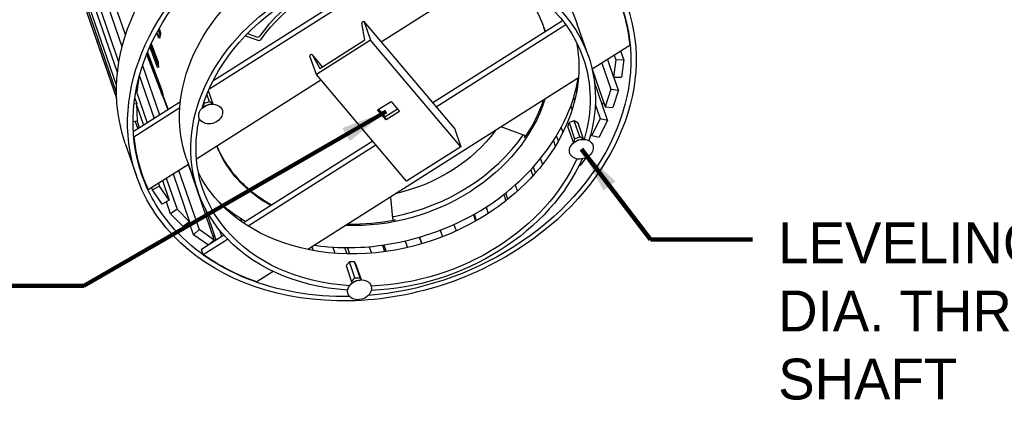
# Model space of a CAD drawing. Extents: x 0.6 to 16.4, y 0.7 to 12.9.
# Tile 6 of 19: x 5.1 to 8.2, y 0.7 to 2. Entities that reach past the tile are written whole.
import ezdxf

# ---------------------------------------------------------------- set-up
doc = ezdxf.new("R2010")
doc.units = 0
doc.header["$MEASUREMENT"] = 0
doc.layers.get('0').update_dxf_attribs({"lineweight": 9})
doc.layers.add('VG_P_Cells', color=3, linetype='Continuous', lineweight=25)
doc.layers.add('VG_P_Text', color=7, linetype='Continuous', lineweight=25)
doc.styles.add('Style-font31', font='font31.shx')
doc.dimstyles.get("Standard").update_dxf_attribs({"dimtxt": 0.18, "dimasz": 0.18, "dimexe": 0.18, "dimexo": 0.0625, "dimgap": 0.09, "dimtad": 0, "dimtih": 1, "dimtoh": 1, "dimdec": 4, "dimzin": 0, "dimdsep": 46, "dimtxsty": 'Standard', "dimcen": 0.09, "dimadec": 0, "dimazin": 0, "dimtfac": 1, "dimtdec": 4, "dimtofl": 0, "dimtmove": 0, "dimatfit": 3, "dimfxl": 1, "dimtolj": 1, "dimtzin": 0, "dimarcsym": 0})

# ---------------------------------------------------------------- blocks, each defined once
blk = doc.blocks.new('CK_CADKEYLEADERWITNESS_0017')
at = {"color": 161, "linetype": 'Continuous', "lineweight": 0, "ltscale": 0.254001, "true_color": 0xa0a0ff}
blk.add_line((0.070476, 0.124384, 0), (0.074445, 0.124384, 0), dxfattribs=at)

msp = doc.modelspace()

# ---------------------------------------------------------------- linework, layer by layer
at = {"layer": 'VG_P_Cells'}
for p, q in [((5.44, 1.7125), (5.1559, 2.535)), ((6.3406, 2.1317), (5.7222, 1.7398)), ((6.3085, 2.1294), (5.7344, 1.7656)), ((6.2495, 1.8861), (6.5857, 2.0992)), ((6.1996, 1.8919), (6.1903, 1.9433)), ((6.4732, 1.622), (6.197, 1.9479)), ((6.1973, 1.9474), (6.2169, 1.8909)), ((6.8046, 1.9506), (6.4078, 1.6992)), ((6.4178, 1.6875), (6.8139, 1.9385)), ((6.2169, 1.8909), (6.051, 1.7858)), ((6.0614, 1.8044), (6.1996, 1.8919)), ((6.4931, 1.5649), (6.2169, 1.8909)), ((7.0102, 1.875), (6.8949, 1.802)), ((6.051, 1.7858), (6.0315, 1.8424)), ((6.0699, 1.8097), (6.0381, 1.8472)), ((6.0383, 1.847), (6.0614, 1.8044)), ((6.3272, 1.4598), (6.051, 1.7858)), ((5.6842, 1.5279), (6.065, 1.7692)), ((6.8532, 1.7755), (6.0249, 1.2507)), ((6.4735, 1.6215), (6.4931, 1.5649)), ((6.6852, 1.6009), (6.6163, 1.6254)), ((6.2234, 1.5823), (5.828, 1.3318)), ((5.842, 1.3226), (6.2334, 1.5706)), ((6.4931, 1.5649), (6.3272, 1.4598)), ((5.512, 1.4964), (5.5171, 1.4817)), ((5.5491, 1.4328), (5.5464, 1.4406)), ((6.2776, 1.4108), (6.284, 1.3466)), ((5.7683, 1.294), (5.6996, 1.2504)), ((5.7047, 1.2356), (5.7789, 1.2826)), ((5.7047, 1.2356), (5.6996, 1.2504)), ((5.9188, 1.1834), (5.8683, 1.1514))]:
    msp.add_line(p, q, dxfattribs=at)
at = {"layer": 'VG_P_Cells', "flags": 128}
for points in [[(6.0455, 1.2637), (6.0647, 1.2611), (6.0776, 1.2597), (6.0862, 1.2589), (6.1036, 1.2577), (6.1167, 1.257), (6.1254, 1.2567), (6.143, 1.2564), (6.1518, 1.2564), (6.1695, 1.2567), (6.1873, 1.2575), (6.1991, 1.2583), (6.2228, 1.2603), (6.2407, 1.2624), (6.2525, 1.2639), (6.2763, 1.2676), (6.2999, 1.2721), (6.3157, 1.2754), (6.3366, 1.2803), (6.347, 1.283), (6.3703, 1.2896), (6.3819, 1.2931), (6.4048, 1.3006), (6.4163, 1.3047), (6.4332, 1.311), (6.45, 1.3178), (6.4584, 1.3213), (6.4804, 1.3311), (6.4913, 1.3362), (6.5074, 1.3442), (6.5233, 1.3526), (6.5312, 1.3569), (6.5467, 1.3658), (6.5544, 1.3704), (6.5658, 1.3774), (6.577, 1.3847), (6.5844, 1.3896), (6.5989, 1.3997), (6.6061, 1.4049), (6.6202, 1.4154), (6.634, 1.4263), (6.643, 1.4337), (6.6489, 1.4388), (6.6606, 1.449), (6.6734, 1.4607), (6.6817, 1.4687), (6.6872, 1.474), (6.6979, 1.4849), (6.7058, 1.4932), (6.7109, 1.4988), (6.721, 1.5101), (6.7307, 1.5216), (6.7432, 1.5372), (6.7493, 1.5451), (6.7581, 1.557), (6.7624, 1.563), (6.7707, 1.5752), (6.7747, 1.5813), (6.7806, 1.5906), (6.7891, 1.6046), (6.7971, 1.6188), (6.801, 1.6259), (6.8075, 1.6386), (6.8106, 1.645), (6.8152, 1.6547), (6.8216, 1.6693), (6.8275, 1.6839), (6.8303, 1.6913), (6.8354, 1.7061), (6.8378, 1.7135), (6.8412, 1.7246), (6.8452, 1.7396), (6.847, 1.747), (6.8495, 1.7583), (6.8526, 1.7751)], [(5.7485, 1.4009), (5.7572, 1.3929), (5.7631, 1.3877), (5.7753, 1.3775), (5.7879, 1.3677), (5.7936, 1.3634), (5.8053, 1.3551), (5.8143, 1.3491), (5.828, 1.3404), (5.8351, 1.3362)]]:
    msp.add_lwpolyline(points, dxfattribs=at)
at = {"layer": 'VG_P_Cells', "extrusion": (0, 0, -1)}
for centre, major_axis, ratio, start_param, end_param in [((6.2175, 1.8333), (0.7515, 0.258), 0.78145, 3.140178, 4.416261), ((6.2517, 1.7341), (0.598, 0.2053), 0.78145, 4.416261, 6.281771), ((6.2515, 1.7348), (0.7515, 0.258), 0.78145, 3.140178, 4.416261), ((6.2515, 1.7348), (0.7357, 0.2526), 0.78145, 3.140178, 4.416261), ((6.2858, 1.6356), (0.598, 0.2053), 0.78145, 4.416261, 6.281771), ((6.2858, 1.6356), (0.5823, 0.1999), 0.78145, 4.416261, 6.281771), ((6.2517, 1.7341), (0.598, 0.2053), 0.78145, 3.140178, 4.416261), ((6.2858, 1.6356), (0.598, 0.2053), 0.78145, 3.140178, 4.416261), ((6.2451, 1.7535), (0.5036, 0.1729), 0.78145, 5.987057, 6.281771), ((6.2858, 1.6356), (0.5823, 0.1999), 0.78145, 3.650206, 4.416261), ((6.2515, 1.7348), (0.7515, 0.258), 0.78145, 6.281771, 7.557854), ((6.2515, 1.7348), (0.7357, 0.2526), 0.78145, 6.281771, 7.557854), ((6.1939, 1.9453), (0.00317, 0.00269), 0.599514, 3.475613, 6.283693), ((6.1939, 1.9453), (0.00317, 0.00269), 0.599514, 0.000508, 0.229299), ((6.2517, 1.7341), (0.5823, 0.1999), 0.78145, 0.107084, 1.274668), ((6.0349, 1.8445), (0.00317, 0.00269), 0.599514, 3.370892, 6.283697), ((6.0349, 1.8445), (0.00317, 0.00269), 0.599514, 0.000512, 0.124578), ((6.2858, 1.6356), (0.598, 0.2053), 0.78145, 6.281771, 6.799583), ((6.2858, 1.6356), (0.5823, 0.1999), 0.78145, 6.281771, 6.794112), ((6.2451, 1.7535), (0.5036, 0.1729), 0.78145, 0.515295, 2.03405), ((6.2433, 1.7584), (0.4092, 0.1405), 0.78145, 0.841141, 1.708459), ((6.4701, 1.6193), (0.00317, 0.00269), 0.599514, 0.000508, 0.229299), ((6.2451, 1.7535), (0.5036, 0.1729), 0.78145, 2.845465, 3.107564), ((6.2858, 1.6356), (0.5823, 0.1999), 0.78145, 0.632191, 1.274668), ((6.2858, 1.6356), (0.598, 0.2053), 0.78145, 0.626721, 1.274668), ((6.2515, 1.7348), (0.7357, 0.2526), 0.78145, 2.845465, 3.140178), ((6.2517, 1.7341), (0.5823, 0.1999), 0.78145, 2.845465, 3.03168), ((6.2515, 1.7348), (0.7515, 0.258), 0.78145, 2.845465, 3.140178), ((6.2451, 1.7535), (0.5036, 0.1729), 0.78145, 2.525739, 2.845465), ((6.2517, 1.7341), (0.5823, 0.1999), 0.78145, 1.274668, 2.845465), ((6.2515, 1.7348), (0.7515, 0.258), 0.78145, 1.274668, 2.845465), ((6.2515, 1.7348), (0.7357, 0.2526), 0.78145, 1.962965, 2.845465), ((6.2858, 1.6356), (0.598, 0.2053), 0.78145, 2.059188, 2.845465), ((6.2858, 1.6356), (0.5823, 0.1999), 0.78145, 2.05574, 2.845465), ((6.2515, 1.7348), (0.7347, 0.2523), 0.78145, 2.360855, 2.635081), ((6.2515, 1.7348), (0.7357, 0.2526), 0.78145, 1.274668, 1.888209), ((6.2858, 1.6356), (0.5823, 0.1999), 0.78145, 1.274668, 1.944239), ((6.2858, 1.6356), (0.598, 0.2053), 0.78145, 1.274668, 1.940792)]:
    msp.add_ellipse(centre, major_axis=major_axis, ratio=ratio, start_param=start_param, end_param=end_param, dxfattribs=at)
at = {"layer": 'VG_P_Cells'}
for centre, major_axis, start_param, end_param in [((6.2433, 1.7584), (0.5036, 0.1729), 5.471695, 5.750319), ((6.2399, 1.7683), (0.5036, 0.1729), 4.545339, 5.470059), ((6.6811, 1.5946), (0.00787, 0.0027), 0.296128, 0.775179), ((6.6811, 1.5946), (0.00787, 0.0027), 0.001414, 0.296128), ((6.6811, 1.5946), (0.00787, 0.0027), 5.471695, 6.284599), ((6.2433, 1.7584), (0.5036, 0.1729), 3.188011, 3.437721), ((6.2464, 1.7495), (-0.7347, -0.2523), 6.245598, 6.284622), ((6.2515, 1.7348), (-0.7347, -0.2523), 0.001437, 0.085744), ((6.2433, 1.7584), (0.5036, 0.1729), 3.437721, 3.770099), ((6.2433, 1.7584), (0.5036, 0.1729), 4.266715, 4.545339), ((6.2887, 1.358), (0.00787, 0.0027), 3.745475, 4.545339), ((6.2921, 1.3481), (0.00787, 0.0027), 2.958669, 3.143006), ((6.2921, 1.3481), (0.00787, 0.0027), 3.143006, 3.437721), ((6.2921, 1.3481), (0.00787, 0.0027), 3.437721, 4.545339)]:
    msp.add_ellipse(centre, major_axis=major_axis, ratio=0.78145, start_param=start_param, end_param=end_param, dxfattribs=at)
at = {"layer": 'VG_P_Text'}
for p, q in [((5.467, 1.9071), (5.1652, 2.7811)), ((5.4567, 1.871), (5.1558, 2.742)), ((5.4468, 1.8242), (5.1479, 2.6896)), ((5.4424, 1.7918), (5.1454, 2.6517)), ((5.4397, 1.7533), (5.1465, 2.6024)), ((5.4395, 1.7308), (5.1499, 2.5693)), ((5.44, 1.7133), (5.1555, 2.5368)), ((6.8836, 1.8416), (6.8495, 1.9401)), ((5.5626, 1.9137), (5.5684, 1.8983)), ((5.567, 1.9216), (5.5707, 1.9117)), ((5.5684, 1.8983), (5.5707, 1.9117)), ((5.5717, 1.8968), (5.5684, 1.8983)), ((5.5696, 1.9264), (5.5745, 1.9133)), ((5.5707, 1.9117), (5.5745, 1.9133)), ((5.8338, 1.9044), (5.8716, 1.891)), ((5.8401, 1.9109), (5.8682, 1.9008)), ((5.541, 1.87), (5.5641, 1.8087)), ((5.5434, 1.8753), (5.5635, 1.8219)), ((5.5458, 1.8805), (5.5671, 1.824)), ((5.5316, 1.8478), (5.5788, 1.7223)), ((5.5323, 1.8495), (5.5754, 1.7348)), ((5.5344, 1.8547), (5.5786, 1.7373)), ((6.9627, 1.8449), (6.9675, 1.8311)), ((6.9918, 1.8319), (6.9829, 1.8577)), ((5.5189, 1.8134), (5.5712, 1.6622)), ((5.5635, 1.8219), (5.5671, 1.824)), ((5.5641, 1.8087), (5.5635, 1.8219)), ((5.5677, 1.8078), (5.5641, 1.8087)), ((6.9241, 1.8204), (6.9516, 1.7407)), ((6.9414, 1.8314), (6.96, 1.7774)), ((6.9675, 1.8311), (6.96, 1.7774)), ((6.9675, 1.8311), (6.9918, 1.8319)), ((6.9918, 1.8319), (6.9843, 1.7782)), ((5.5029, 1.7328), (5.5102, 1.785)), ((5.5096, 1.7805), (5.5542, 1.6514)), ((6.895, 1.802), (6.9346, 1.6873)), ((6.96, 1.7774), (6.9843, 1.7782)), ((6.9421, 1.6459), (6.9019, 1.7623)), ((6.9752, 1.7384), (6.9617, 1.7775)), ((5.5029, 1.7328), (5.4982, 1.7326)), ((5.5006, 1.7327), (5.5333, 1.6382)), ((5.5754, 1.7348), (5.5786, 1.7373)), ((5.5788, 1.7223), (5.5754, 1.7348)), ((5.5827, 1.722), (5.5788, 1.7223)), ((5.58, 1.7222), (5.5965, 1.6782)), ((5.5814, 1.7221), (5.5977, 1.6789)), ((5.7236, 1.7031), (5.716, 1.7251)), ((5.7347, 1.6953), (5.7206, 1.7361)), ((6.8452, 1.7392), (6.8474, 1.7327)), ((6.9516, 1.7407), (6.9346, 1.6873)), ((6.9516, 1.7407), (6.9752, 1.7384)), ((6.9752, 1.7384), (6.9582, 1.685)), ((5.6351, 1.7026), (5.4906, 1.6111)), ((5.5011, 1.6962), (5.4928, 1.6949)), ((5.4951, 1.7137), (5.5011, 1.6962)), ((5.5034, 1.6434), (5.5011, 1.6962)), ((5.5014, 1.69), (5.5218, 1.6309)), ((5.7078, 1.698), (5.7032, 1.6847)), ((5.7069, 1.7006), (5.7078, 1.698)), ((5.7078, 1.698), (5.7236, 1.7031)), ((5.7342, 1.6953), (5.7236, 1.7031)), ((6.2384, 1.6775), (6.2798, 1.7038)), ((6.2798, 1.7038), (6.3057, 1.6732)), ((6.8296, 1.6888), (6.8335, 1.6777)), ((6.8416, 1.706), (6.8385, 1.715)), ((6.9046, 1.6951), (6.9197, 1.6511)), ((5.6334, 1.6836), (5.4929, 1.5945)), ((5.7024, 1.6869), (5.7032, 1.6847)), ((5.7032, 1.6847), (5.7033, 1.6846)), ((6.2643, 1.6469), (6.2384, 1.6775)), ((6.2416, 1.6795), (6.2609, 1.6568)), ((6.2609, 1.6568), (6.2991, 1.681)), ((6.3057, 1.6732), (6.2643, 1.6469)), ((6.9346, 1.6873), (6.9582, 1.685)), ((5.5034, 1.6434), (5.4898, 1.6413)), ((5.4964, 1.6423), (5.5042, 1.6197)), ((5.5022, 1.6432), (5.5092, 1.6229)), ((6.2643, 1.6469), (6.2609, 1.6568)), ((6.8209, 1.6253), (6.8243, 1.6387)), ((6.8398, 1.6447), (6.8243, 1.6387)), ((6.8243, 1.6387), (6.8413, 1.5894)), ((6.8569, 1.5954), (6.8398, 1.6447)), ((6.8519, 1.6372), (6.8398, 1.6447)), ((6.8689, 1.588), (6.8519, 1.6372)), ((6.9197, 1.6511), (6.8935, 1.5992)), ((6.9421, 1.6459), (6.9159, 1.594)), ((6.9197, 1.6511), (6.9421, 1.6459)), ((5.4929, 1.5945), (5.4915, 1.5985)), ((6.7915, 1.5825), (6.7861, 1.598)), ((6.8004, 1.6233), (6.8054, 1.6088)), ((6.8209, 1.6253), (6.8376, 1.5767)), ((6.8913, 1.6057), (6.8935, 1.5992)), ((6.8935, 1.5992), (6.9159, 1.594)), ((5.4663, 1.5744), (5.5004, 1.4759)), ((6.7766, 1.5827), (6.7821, 1.5667)), ((6.8413, 1.5894), (6.8382, 1.5772)), ((6.8413, 1.5894), (6.8569, 1.5954)), ((6.8689, 1.588), (6.8569, 1.5954)), ((6.8688, 1.5876), (6.8689, 1.588)), ((5.5364, 1.4342), (5.6594, 1.5122)), ((5.6539, 1.5281), (5.688, 1.4296)), ((5.6582, 1.5114), (5.7382, 1.2797)), ((6.7371, 1.5281), (6.7431, 1.5108)), ((6.8552, 1.5085), (6.8584, 1.5072)), ((6.8754, 1.5313), (6.8584, 1.5072)), ((5.6125, 1.4825), (5.6632, 1.3356)), ((5.6295, 1.4932), (5.6922, 1.3116)), ((6.7071, 1.4937), (6.7134, 1.4757)), ((6.7216, 1.4849), (6.7154, 1.5027)), ((5.5676, 1.454), (5.5707, 1.4448)), ((5.5802, 1.462), (5.601, 1.4015)), ((5.5916, 1.4692), (5.6247, 1.3736)), ((6.6595, 1.4475), (6.666, 1.4288)), ((5.5707, 1.4448), (5.5491, 1.4328)), ((5.5794, 1.3896), (5.5491, 1.4328)), ((5.601, 1.4015), (5.5707, 1.4448)), ((6.6246, 1.4186), (6.6311, 1.3996)), ((6.6371, 1.4044), (6.6306, 1.4233)), ((5.601, 1.4015), (5.5794, 1.3896)), ((5.605, 1.3594), (5.5921, 1.3966)), ((5.6247, 1.3736), (5.605, 1.3594)), ((5.6435, 1.3214), (5.605, 1.3594)), ((5.6632, 1.3356), (5.6247, 1.3736)), ((5.7447, 1.279), (5.7113, 1.3758)), ((5.775, 1.3777), (5.7769, 1.3722)), ((5.7976, 1.3544), (5.7948, 1.3626)), ((6.5314, 1.357), (6.5381, 1.3375)), ((6.5413, 1.3394), (6.5346, 1.3588)), ((6.5704, 1.3804), (6.577, 1.3611)), ((5.6632, 1.3356), (5.6435, 1.3214)), ((5.6749, 1.2954), (5.6615, 1.3343)), ((5.8184, 1.3464), (5.822, 1.336)), ((6.4721, 1.327), (6.4789, 1.3074)), ((5.6922, 1.3116), (5.6749, 1.2954)), ((5.7382, 1.2797), (5.6922, 1.3116)), ((5.7547, 1.3099), (5.7617, 1.2897)), ((6.4301, 1.3093), (6.4369, 1.2897)), ((5.7206, 1.2637), (5.6749, 1.2954)), ((5.7382, 1.2797), (5.7222, 1.2647)), ((6.3231, 1.2763), (6.3298, 1.2567)), ((6.3738, 1.2682), (6.367, 1.2879)), ((6.3671, 1.2879), (6.3739, 1.2683)), ((6.0288, 1.2499), (6.0279, 1.2525)), ((6.0374, 1.2586), (6.0412, 1.2475)), ((6.101, 1.2577), (6.1074, 1.2391)), ((6.1449, 1.2373), (6.1384, 1.2562)), ((6.1463, 1.2561), (6.1528, 1.2372)), ((6.2126, 1.2588), (6.2192, 1.2395)), ((6.2606, 1.244), (6.2539, 1.2634)), ((6.2577, 1.264), (6.2644, 1.2445)), ((6.152, 1.213), (6.1417, 1.2014)), ((6.1691, 1.1637), (6.152, 1.213)), ((6.1681, 1.2127), (6.152, 1.213)), ((6.1851, 1.1635), (6.1681, 1.2127)), ((6.1681, 1.2127), (6.1738, 1.201)), ((6.1417, 1.2014), (6.1587, 1.1522)), ((6.1888, 1.1575), (6.1738, 1.201)), ((6.1587, 1.1522), (6.1691, 1.1637)), ((6.1587, 1.1522), (6.1607, 1.148)), ((6.1691, 1.1637), (6.1851, 1.1635)), ((6.188, 1.1575), (6.1851, 1.1635))]:
    msp.add_line(p, q, dxfattribs=at)
at = {"layer": 'VG_P_Text', "extrusion": (0, 0, -1)}
for centre, major_axis, start_param, end_param in [((6.2399, 1.7683), (-0.4092, -0.1405), 0.814486, 1.734851), ((6.2433, 1.7584), (-0.4092, -0.1405), 0.814486, 1.734851), ((6.2515, 1.7348), (0.7347, 0.2523), 6.281748, 6.471668), ((6.2451, 1.7535), (0.5036, 0.1729), 6.281771, 6.306784), ((5.7275, 1.6651), (-0.0354, -0.0122), 5.559452, 8.701044), ((5.7241, 1.675), (-0.0236, -0.0081), 1.122638, 2.015288), ((5.7275, 1.6651), (-0.0354, -0.0122), 2.417859, 3.203257), ((6.2175, 1.8333), (0.7357, 0.2526), 0.625099, 0.638984), ((5.7275, 1.6651), (-0.0354, -0.0122), 3.203257, 5.559452), ((6.2858, 1.6356), (0.5823, 0.1999), 3.140178, 3.586389), ((6.8619, 1.5574), (-0.0354, -0.0122), 5.559452, 8.701044), ((6.8619, 1.5574), (-0.0354, -0.0122), 3.203257, 5.559452), ((6.8585, 1.5672), (-0.0236, -0.0081), 1.122638, 2.015288), ((6.8619, 1.5574), (-0.0354, -0.0122), 2.417859, 3.203257), ((6.2858, 1.6356), (0.598, 0.2053), 2.845465, 3.140178), ((6.2858, 1.6356), (0.5823, 0.1999), 2.845465, 3.140178), ((6.2175, 1.8333), (0.7357, 0.2526), -3.77454, -3.761543), ((6.1832, 1.1273), (-0.0354, -0.0122), 5.559452, 8.701044), ((6.1798, 1.1372), (-0.0236, -0.0081), 1.122638, 2.015288), ((6.1832, 1.1273), (-0.0354, -0.0122), 2.417859, 3.203257), ((6.1832, 1.1273), (-0.0354, -0.0122), 3.203257, 5.559452)]:
    msp.add_ellipse(centre, major_axis=major_axis, ratio=0.78145, start_param=start_param, end_param=end_param, dxfattribs=at)
at = {"layer": 'VG_P_Text'}
for centre, major_axis, ratio, start_param, end_param in [((6.2433, 1.7584), (0.5036, 0.1729), 0.78145, 6.246934, 6.27871), ((6.1885, 1.9177), (0.5972, 0.2218), 0.777094, -3.578888, -3.546929), ((5.8724, 1.907), (-0.00787, -0.0027), 0.78145, 0.775179, 2.327107), ((5.8758, 1.8972), (-0.00787, -0.0027), 0.78145, 0.775179, 2.327107), ((6.1885, 1.9177), (0.5969, 0.2228), 0.778841, -3.405667, -3.373707), ((6.1885, 1.9177), (0.5967, 0.2233), 0.780672, 3.051339, 3.083299), ((6.2515, 1.7348), (-0.7347, -0.2523), 0.78145, 6.094703, 6.284622)]:
    msp.add_ellipse(centre, major_axis=major_axis, ratio=ratio, start_param=start_param, end_param=end_param, dxfattribs=at)

# ---------------------------------------------------------------- block references
at = {"layer": 'VG_P_Text', "xscale": 78.74000000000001, "yscale": 78.74000000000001, "zscale": 78.74000000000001}
msp.add_blockref('CK_CADKEYLEADERWITNESS_0017', (-0.5221, -8.6546), dxfattribs=at)

# ---------------------------------------------------------------- texts
at = {"layer": 'VG_P_Text', "insert": (7.4642, 1.3586), "char_height": 0.125, "width": 1.980115, "attachment_point": 1, "style": 'Style-font31'}
msp.add_mtext('\\pt0.0269875;\\A1;LEVELING FEET WITH {\\H0.7x;\\S3#8";} DIA. THREADED STEEL SHAFT', dxfattribs=at)

# ---------------------------------------------------------------- leaders
at = {"layer": 'VG_P_Text'}
for points in [[(6.2644, 1.6725), (5.3397, 1.1394), (5.0272, 1.1394)], [(6.8619, 1.5574), (7.0736, 1.2814), (7.3861, 1.2814)]]:
    msp.add_leader(points, dimstyle='Standard', override={"dimtxt": 0.15625, "dimasz": 0.141666, "dimgap": 0.15, "dimtad": 0, "dimclrd": 0, "dimlwd": 65534}, dxfattribs=at)

doc.saveas('drawing.dxf')
